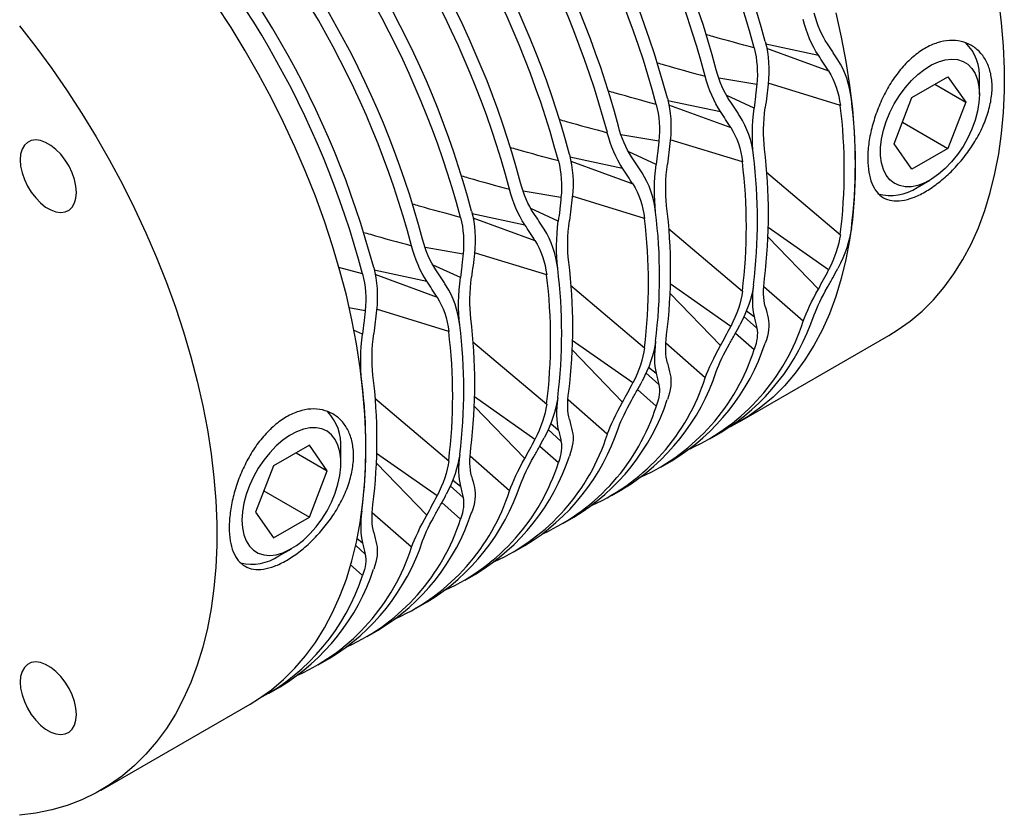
# Model space of a CAD drawing. Header units: inches. Extents: x 0.2 to 11, y 0 to 8.2.
# Tile 8 of 9: x 9.6 to 10.7, y 6.5 to 7.4. Entities that reach past the tile are written whole.
import ezdxf

# ---------------------------------------------------------------- set-up
doc = ezdxf.new("R2010")
doc.units = ezdxf.units.IN
doc.header["$MEASUREMENT"] = 0

msp = doc.modelspace()

# ---------------------------------------------------------------- linework, layer by layer
for p, q in [((10.4348, 7.3816), (10.4938, 7.3689)), ((10.4357, 7.3767), (10.5053, 7.3512)), ((10.4248, 7.3359), (10.3824, 7.3432)), ((10.5986, 7.3216), (10.6388, 7.3448)), ((10.6388, 7.3448), (10.6588, 7.3162)), ((10.5184, 7.3126), (10.4375, 7.3375)), ((10.624, 7.3363), (10.6588, 7.3162)), ((10.6741, 7.325), (10.6741, 7.3413)), ((10.4218, 7.3097), (10.3912, 7.3237)), ((10.5785, 7.2698), (10.5986, 7.3216)), ((10.3252, 7.3183), (10.3842, 7.3057)), ((10.3261, 7.3134), (10.3957, 7.2879)), ((10.6588, 7.3162), (10.6388, 7.2644)), ((10.5878, 7.2938), (10.6388, 7.2644)), ((10.3152, 7.2727), (10.2728, 7.2799)), ((10.4088, 7.2494), (10.3279, 7.2743)), ((10.5986, 7.2412), (10.5785, 7.2698)), ((10.2156, 7.255), (10.2746, 7.2424)), ((10.3122, 7.2464), (10.2816, 7.2605)), ((10.6388, 7.2644), (10.5986, 7.2412)), ((10.2165, 7.2502), (10.2861, 7.2247)), ((10.4356, 7.2379), (10.5184, 7.1679)), ((10.6045, 7.2208), (10.6187, 7.229)), ((10.2056, 7.2094), (10.1632, 7.2166)), ((10.2992, 7.1861), (10.2183, 7.211)), ((10.106, 7.1917), (10.165, 7.1791)), ((10.2026, 7.1831), (10.172, 7.1972)), ((10.1069, 7.1869), (10.1765, 7.1614)), ((10.326, 7.1747), (10.4088, 7.1046)), ((10.5053, 7.1284), (10.4375, 7.1761)), ((10.4938, 7.107), (10.4375, 7.1653)), ((10.096, 7.1461), (10.0536, 7.1534)), ((10.1896, 7.1228), (10.1087, 7.1477)), ((10.093, 7.1198), (10.0624, 7.1339)), ((9.9835, 7.1239), (9.9568, 7.1313)), ((9.9964, 7.1285), (10.0554, 7.1158)), ((9.9973, 7.1236), (10.0669, 7.0981)), ((10.2164, 7.1114), (10.2992, 7.0413)), ((10.3957, 7.0652), (10.3279, 7.1128)), ((10.3842, 7.0437), (10.3279, 7.1021)), ((10.4767, 7.0709), (10.4327, 7.1096)), ((9.9864, 7.0828), (9.9681, 7.086)), ((10.08, 7.0595), (9.9991, 7.0844)), ((10.4133, 7.0828), (10.4218, 7.0761)), ((10.4104, 7.0764), (10.4248, 7.0633)), ((9.9834, 7.0566), (9.9735, 7.0611)), ((10.401, 7.0577), (10.4219, 7.0393)), ((10.1068, 7.0481), (10.1896, 6.9781)), ((10.2861, 7.0019), (10.2183, 7.0495)), ((10.3671, 7.0077), (10.3231, 7.0463)), ((10.4058, 6.9587), (10.5726, 7.055)), ((10.2746, 6.9805), (10.2183, 7.0388)), ((10.3008, 7.0131), (10.3152, 7)), ((10.3037, 7.0196), (10.3122, 7.0128)), ((10.2914, 6.9944), (10.3123, 6.976)), ((9.9972, 6.9849), (10.08, 6.9148)), ((10.1765, 6.9386), (10.1087, 6.9863)), ((10.2575, 6.9444), (10.2135, 6.9831)), ((10.165, 6.9172), (10.1087, 6.9755)), ((10.1941, 6.9563), (10.2026, 6.9495)), ((10.1912, 6.9499), (10.2056, 6.9368)), ((10.3722, 6.9393), (10.3845, 6.9464)), ((9.9239, 6.9321), (9.8837, 6.9089)), ((9.9092, 6.9236), (9.944, 6.9035)), ((9.944, 6.9035), (9.9239, 6.9321)), ((9.9592, 6.9123), (9.9592, 6.9286)), ((10.0669, 6.8754), (9.9991, 6.923)), ((10.1818, 6.9312), (10.2027, 6.9128)), ((10.0554, 6.8539), (9.9991, 6.9122)), ((10.1479, 6.8811), (10.1039, 6.9198)), ((10.3174, 6.9076), (10.3297, 6.9148)), ((9.8837, 6.9089), (9.8636, 6.8571)), ((9.9239, 6.8517), (9.944, 6.9035)), ((10.0845, 6.893), (10.093, 6.8863)), ((9.8729, 6.8811), (9.9239, 6.8517)), ((10.0816, 6.8866), (10.096, 6.8735)), ((10.2626, 6.876), (10.2749, 6.8831)), ((10.0722, 6.8679), (10.0931, 6.8495)), ((9.8636, 6.8571), (9.8837, 6.8285)), ((9.8837, 6.8285), (9.9239, 6.8517)), ((10.0383, 6.8179), (9.9943, 6.8565)), ((10.2078, 6.8444), (10.2201, 6.8515)), ((9.9772, 6.8279), (9.9834, 6.823)), ((9.8896, 6.8081), (9.9038, 6.8163)), ((9.9758, 6.8199), (9.9864, 6.8102)), ((10.153, 6.8127), (10.1653, 6.8199)), ((9.9697, 6.7984), (9.9835, 6.7862)), ((10.0982, 6.7811), (10.1105, 6.7882)), ((10.0434, 6.7495), (10.0557, 6.7566)), ((9.9886, 6.7178), (10.0009, 6.725)), ((9.9338, 6.6862), (9.9461, 6.6933)), ((9.879, 6.6546), (9.8913, 6.6617)), ((9.6909, 6.546), (9.8577, 6.6423))]:
    msp.add_line(p, q)
at = {"flags": 128}
for points in [[(10.5726, 7.055), (10.582, 7.0608), (10.5964, 7.071), (10.61, 7.0824), (10.6227, 7.0951), (10.6346, 7.109), (10.6456, 7.124), (10.6556, 7.1402), (10.6648, 7.1574), (10.6729, 7.1757), (10.6801, 7.1949), (10.6863, 7.2152), (10.6915, 7.2363), (10.6957, 7.2583), (10.6988, 7.2811), (10.7009, 7.3046), (10.702, 7.3288), (10.702, 7.3537), (10.7009, 7.3791), (10.6988, 7.405), (10.6957, 7.4314)], [(9.8577, 6.6423), (9.8671, 6.6481), (9.8815, 6.6583), (9.8951, 6.6697), (9.9078, 6.6824), (9.9197, 6.6963), (9.9307, 6.7113), (9.9407, 6.7275), (9.9499, 6.7447), (9.9581, 6.763), (9.9653, 6.7823), (9.9715, 6.8025), (9.9766, 6.8236), (9.9808, 6.8456), (9.9839, 6.8684), (9.986, 6.8919), (9.9871, 6.9161), (9.9871, 6.941), (9.986, 6.9664), (9.9839, 6.9923), (9.9808, 7.0187), (9.9766, 7.0455), (9.9715, 7.0726), (9.9653, 7.1), (9.9581, 7.1276), (9.9499, 7.1553), (9.9407, 7.1831), (9.9307, 7.2109), (9.9197, 7.2386), (9.9078, 7.2662), (9.8951, 7.2936), (9.8815, 7.3207), (9.8671, 7.3475), (9.852, 7.3739), (9.8362, 7.3999), (9.8196, 7.4253)], [(10.5133, 7.4164), (10.5195, 7.389), (10.5246, 7.3619), (10.5288, 7.3351), (10.532, 7.3087), (10.534, 7.2827), (10.5351, 7.2573), (10.5351, 7.2325), (10.534, 7.2082), (10.532, 7.1847), (10.5288, 7.1619), (10.5246, 7.14), (10.5195, 7.1188), (10.5133, 7.0986), (10.5061, 7.0793), (10.4979, 7.0611), (10.4887, 7.0438), (10.4787, 7.0277), (10.4677, 7.0127), (10.4558, 6.9988), (10.4431, 6.9861), (10.4295, 6.9746), (10.4151, 6.9644), (10.4, 6.9555), (10.395, 6.9529)], [(9.5994, 7.4017), (9.6177, 7.3781), (9.6355, 7.3539), (9.6527, 7.329), (9.6693, 7.3035), (9.6851, 7.2776), (9.7003, 7.2512), (9.7146, 7.2243), (9.7282, 7.1972), (9.7409, 7.1698), (9.7528, 7.1422), (9.7638, 7.1145), (9.7739, 7.0868), (9.783, 7.059), (9.7912, 7.0313), (9.7984, 7.0037), (9.8046, 6.9763), (9.8098, 6.9492), (9.8139, 6.9224), (9.8171, 6.896), (9.8192, 6.8701), (9.8202, 6.8446), (9.8202, 6.8198), (9.8192, 6.7955), (9.8171, 6.772), (9.8139, 6.7492), (9.8098, 6.7273), (9.8046, 6.7061), (9.7984, 6.6859), (9.7912, 6.6666), (9.783, 6.6484), (9.7739, 6.6311), (9.7638, 6.615), (9.7528, 6.6), (9.7409, 6.5861), (9.7282, 6.5734), (9.7146, 6.5619), (9.7003, 6.5517), (9.6851, 6.5428), (9.6693, 6.5351), (9.6527, 6.5288), (9.6355, 6.5237), (9.6177, 6.5201), (9.5994, 6.5177)], [(10.6741, 7.325), (10.6736, 7.3158), (10.672, 7.3061), (10.6693, 7.2962), (10.6657, 7.2862), (10.6611, 7.2763), (10.6558, 7.2668), (10.6497, 7.2578), (10.643, 7.2495), (10.6358, 7.242), (10.6283, 7.2355), (10.6206, 7.2301), (10.6129, 7.226), (10.6052, 7.2231), (10.5979, 7.2216), (10.5909, 7.2215), (10.5845, 7.2228), (10.5788, 7.2255), (10.5738, 7.2294), (10.5697, 7.2347), (10.5666, 7.241), (10.5644, 7.2484), (10.5633, 7.2566), (10.5633, 7.2655), (10.5644, 7.275), (10.5666, 7.2848), (10.5697, 7.2948), (10.5738, 7.3047), (10.5788, 7.3144), (10.5845, 7.3237), (10.5909, 7.3324), (10.5979, 7.3404), (10.6052, 7.3474), (10.6129, 7.3533), (10.6206, 7.3581), (10.6283, 7.3616), (10.6358, 7.3638), (10.643, 7.3646), (10.6497, 7.364), (10.6558, 7.362), (10.6611, 7.3587), (10.6657, 7.3541), (10.6693, 7.3483), (10.672, 7.3414), (10.6736, 7.3336), (10.6741, 7.325)], [(9.663, 7.2153), (9.6625, 7.2223), (9.6609, 7.2296), (9.6583, 7.2371), (9.6548, 7.2445), (9.6505, 7.2515), (9.6456, 7.2579), (9.6402, 7.2634), (9.6344, 7.2679), (9.6286, 7.2713), (9.6229, 7.2734), (9.6175, 7.2741), (9.6126, 7.2734), (9.6083, 7.2713), (9.6048, 7.268), (9.6022, 7.2635), (9.6006, 7.258), (9.6001, 7.2516), (9.6006, 7.2446), (9.6022, 7.2372), (9.6048, 7.2297), (9.6083, 7.2224), (9.6126, 7.2154), (9.6175, 7.209), (9.6229, 7.2035), (9.6286, 7.1989), (9.6344, 7.1956), (9.6402, 7.1935), (9.6456, 7.1928), (9.6505, 7.1935), (9.6548, 7.1955), (9.6583, 7.1989), (9.6609, 7.2034), (9.6625, 7.2089), (9.663, 7.2153)], [(9.8483, 6.8483), (9.8489, 6.8397), (9.8505, 6.8319), (9.8531, 6.825), (9.8567, 6.8192), (9.8613, 6.8146), (9.8667, 6.8113), (9.8728, 6.8093), (9.8795, 6.8087), (9.8866, 6.8095), (9.8941, 6.8117), (9.9018, 6.8152), (9.9096, 6.8199), (9.9172, 6.8259), (9.9246, 6.8329), (9.9315, 6.8408), (9.9379, 6.8495), (9.9437, 6.8588), (9.9486, 6.8685), (9.9527, 6.8785), (9.9559, 6.8885), (9.958, 6.8983), (9.9591, 6.9078), (9.9591, 6.9167), (9.958, 6.9249), (9.9559, 6.9323), (9.9527, 6.9386), (9.9486, 6.9438), (9.9437, 6.9478), (9.9379, 6.9505), (9.9315, 6.9518), (9.9246, 6.9517), (9.9172, 6.9502), (9.9096, 6.9473), (9.9018, 6.9432), (9.8941, 6.9378), (9.8866, 6.9313), (9.8795, 6.9238), (9.8728, 6.9155), (9.8667, 6.9065), (9.8613, 6.8969), (9.8567, 6.8871), (9.8531, 6.8771), (9.8505, 6.8672), (9.8489, 6.8575), (9.8483, 6.8483)], [(9.663, 6.6306), (9.6625, 6.6376), (9.6609, 6.645), (9.6583, 6.6525), (9.6548, 6.6598), (9.6505, 6.6668), (9.6456, 6.6732), (9.6402, 6.6788), (9.6344, 6.6833), (9.6286, 6.6866), (9.6229, 6.6887), (9.6175, 6.6894), (9.6126, 6.6887), (9.6083, 6.6867), (9.6048, 6.6834), (9.6022, 6.6789), (9.6006, 6.6733), (9.6001, 6.667), (9.6006, 6.66), (9.6022, 6.6526), (9.6048, 6.6451), (9.6083, 6.6377), (9.6126, 6.6307), (9.6175, 6.6244), (9.6229, 6.6188), (9.6286, 6.6143), (9.6344, 6.6109), (9.6402, 6.6089), (9.6456, 6.6082), (9.6505, 6.6088), (9.6548, 6.6109), (9.6583, 6.6142), (9.6609, 6.6187), (9.6625, 6.6243), (9.663, 6.6306)]]:
    msp.add_lwpolyline(points, dxfattribs=at)
for centre, radius, start, end in [((9.4296, 7.1168), 1.0397, 14.9011, 45.0989), ((9.4172, 7.1097), 1.0397, 14.9011, 45.0989), ((9.3748, 7.0852), 1.0397, 14.9011, 45.0989), ((9.3624, 7.078), 1.0397, 14.9011, 45.0989), ((9.32, 7.0535), 1.0397, 14.9011, 45.0989), ((9.3076, 7.0464), 1.0397, 14.9011, 45.0989), ((9.2528, 7.0148), 1.0397, 14.9011, 45.0989), ((9.2652, 7.0219), 1.0397, 14.9011, 45.0989), ((9.198, 6.9831), 1.0397, 14.9011, 45.0989), ((9.2104, 6.9903), 1.0397, 14.9011, 45.0989), ((9.1556, 6.9586), 1.0397, 14.9011, 45.0989), ((9.1432, 6.9515), 1.0397, 14.9011, 45.0989), ((9.1008, 6.927), 1.0397, 14.9011, 45.0989), ((9.0884, 6.9198), 1.0397, 14.9011, 45.0989), ((9.046, 6.8954), 1.0397, 14.9011, 45.0989), ((9.0336, 6.8882), 1.0397, 14.9011, 45.0989), ((8.9912, 6.8637), 1.0397, 14.9011, 45.0989), ((8.9788, 6.8566), 1.0397, 14.9011, 45.0989), ((10.6216, 7.3454), 0.0527, 355.5376, 45.5417), ((9.935, 7.2403), 0.5878, 352.9276, 7.0724), ((9.9474, 7.2474), 0.5878, 352.9276, 7.0724), ((9.8378, 7.1841), 0.5878, 352.9276, 7.0724), ((9.8502, 7.1913), 0.5878, 352.9276, 7.0724), ((9.8254, 7.177), 0.5878, 352.9276, 7.0724), ((10.5743, 7.2669), 0.0551, 255.4433, 303.2855), ((9.7406, 7.128), 0.5878, 352.9276, 7.0724), ((9.7282, 7.1209), 0.5878, 352.9276, 7.0724), ((9.7158, 7.1137), 0.5878, 352.9276, 7.0724), ((9.631, 7.0647), 0.5878, 352.9276, 7.0724), ((9.6062, 7.0504), 0.5878, 352.9276, 7.0724), ((9.6186, 7.0576), 0.5878, 352.9276, 7.0724), ((10.2581, 7.1542), 0.2432, 301.3208, 341.7628), ((9.509, 6.9943), 0.5878, 352.9276, 7.0724), ((9.5214, 7.0015), 0.5878, 352.9276, 7.0724), ((10.2525, 7.1424), 0.2354, 294.5415, 342.3276), ((9.4966, 6.9872), 0.5878, 352.9276, 7.0724), ((10.2033, 7.1226), 0.2432, 301.3208, 341.7628), ((10.1977, 7.1108), 0.2354, 294.5415, 342.3276), ((10.1485, 7.0909), 0.2432, 301.3208, 341.7628), ((9.3994, 6.931), 0.5878, 352.9276, 7.0724), ((9.4118, 6.9382), 0.5878, 352.9276, 7.0724), ((10.1429, 7.0791), 0.2354, 294.5415, 342.3276), ((10.0937, 7.0593), 0.2432, 301.3208, 341.7628), ((9.9046, 6.932), 0.0547, 356.4212, 43.6634), ((10.0881, 7.0475), 0.2354, 294.5415, 342.3276), ((10.0389, 7.0277), 0.2432, 301.3208, 341.7628), ((10.0333, 7.0159), 0.2354, 294.5415, 342.3276), ((9.9785, 6.9842), 0.2354, 294.5415, 342.3276), ((9.9841, 6.996), 0.2432, 301.3208, 341.7628), ((9.9237, 6.9526), 0.2354, 294.5415, 342.3276), ((9.9293, 6.9644), 0.2432, 301.3208, 341.7628), ((9.8689, 6.9209), 0.2354, 294.5415, 342.3276), ((9.8745, 6.9328), 0.2432, 301.3208, 341.7628), ((9.8197, 6.9011), 0.2432, 301.3208, 341.7628), ((9.8141, 6.8893), 0.2354, 294.5415, 342.3276), ((9.8594, 6.853), 0.0541, 256.6643, 303.9187), ((9.7649, 6.8695), 0.2432, 301.3208, 341.7628), ((9.7546, 6.8612), 0.2409, 298.1319, 341.8658)]:
    msp.add_arc(centre, radius, start, end)
for points in [[(10.4938, 7.3689), (10.4864, 7.38), (10.4806, 7.3936), (10.4767, 7.4087)], [(10.5039, 7.3816), (10.4975, 7.3911), (10.4925, 7.4028), (10.4891, 7.4158)], [(10.4219, 7.377), (10.4253, 7.364), (10.4263, 7.35), (10.4248, 7.3359)], [(10.4343, 7.3842), (10.4382, 7.3691), (10.4393, 7.3528), (10.4375, 7.3364)], [(10.5053, 7.3512), (10.5015, 7.3571), (10.4977, 7.363), (10.4938, 7.3689)], [(10.5308, 7.3198), (10.5289, 7.3362), (10.5236, 7.3513), (10.5156, 7.3638)], [(10.3842, 7.3057), (10.3768, 7.3167), (10.371, 7.3303), (10.3671, 7.3454)], [(10.3943, 7.3183), (10.3879, 7.3279), (10.3829, 7.3396), (10.3795, 7.3525)], [(10.5053, 7.3512), (10.5122, 7.3402), (10.5167, 7.327), (10.5184, 7.3126)], [(10.4375, 7.3364), (10.4365, 7.3277), (10.4355, 7.3189), (10.4343, 7.3102)], [(10.3247, 7.3209), (10.3286, 7.3058), (10.3297, 7.2895), (10.3279, 7.2732)], [(10.3123, 7.3137), (10.3157, 7.3008), (10.3167, 7.2868), (10.3152, 7.2727)], [(10.4212, 7.2565), (10.4193, 7.2729), (10.4194, 7.2911), (10.4218, 7.3097)], [(10.4335, 7.2636), (10.4319, 7.2781), (10.4321, 7.294), (10.4343, 7.3102)], [(10.3957, 7.2879), (10.3919, 7.2938), (10.3881, 7.2997), (10.3842, 7.3057)], [(10.4212, 7.2565), (10.4193, 7.2729), (10.414, 7.288), (10.406, 7.3005)], [(10.2847, 7.255), (10.2783, 7.2646), (10.2733, 7.2763), (10.2699, 7.2893)], [(10.3957, 7.2879), (10.4026, 7.277), (10.4071, 7.2638), (10.4088, 7.2494)], [(10.2746, 7.2424), (10.2672, 7.2535), (10.2614, 7.267), (10.2575, 7.2821)], [(10.3279, 7.2732), (10.3269, 7.2644), (10.3259, 7.2557), (10.3247, 7.2469)], [(10.2151, 7.2576), (10.219, 7.2425), (10.2201, 7.2263), (10.2183, 7.2099)], [(10.2027, 7.2505), (10.2061, 7.2375), (10.2071, 7.2235), (10.2056, 7.2094)], [(10.3116, 7.1932), (10.3096, 7.2097), (10.3098, 7.2278), (10.3122, 7.2464)], [(10.3239, 7.2004), (10.3223, 7.2148), (10.3225, 7.2307), (10.3247, 7.2469)], [(10.2861, 7.2247), (10.2823, 7.2305), (10.2785, 7.2364), (10.2746, 7.2424)], [(10.3116, 7.1932), (10.3096, 7.2097), (10.3044, 7.2247), (10.2964, 7.2373)], [(10.1751, 7.1918), (10.1687, 7.2013), (10.1637, 7.213), (10.1603, 7.226)], [(10.2861, 7.2247), (10.293, 7.2137), (10.2975, 7.2005), (10.2992, 7.1861)], [(10.165, 7.1791), (10.1576, 7.1902), (10.1518, 7.2038), (10.1479, 7.2188)], [(10.2183, 7.2099), (10.2173, 7.2011), (10.2163, 7.1924), (10.2151, 7.1837)], [(10.1055, 7.1943), (10.1094, 7.1793), (10.1105, 7.163), (10.1087, 7.1466)], [(10.0931, 7.1872), (10.0965, 7.1742), (10.0975, 7.1602), (10.096, 7.1461)], [(10.1765, 7.1614), (10.1727, 7.1673), (10.1689, 7.1732), (10.165, 7.1791)], [(10.202, 7.13), (10.2, 7.1464), (10.2002, 7.1646), (10.2026, 7.1831)], [(10.2143, 7.1371), (10.2127, 7.1515), (10.2129, 7.1674), (10.2151, 7.1837)], [(10.202, 7.13), (10.2, 7.1464), (10.1948, 7.1615), (10.1868, 7.174)], [(10.5184, 7.1679), (10.5167, 7.1554), (10.5122, 7.1419), (10.5053, 7.1284)], [(10.5308, 7.175), (10.5289, 7.1608), (10.5236, 7.1455), (10.5156, 7.1302)], [(10.0554, 7.1158), (10.048, 7.1269), (10.0422, 7.1405), (10.0383, 7.1556)], [(10.0655, 7.1285), (10.0591, 7.1381), (10.0541, 7.1497), (10.0507, 7.1627)], [(10.1765, 7.1614), (10.1834, 7.1504), (10.1879, 7.1372), (10.1896, 7.1228)], [(10.1087, 7.1466), (10.1077, 7.1378), (10.1066, 7.1291), (10.1055, 7.1204)], [(9.9835, 7.1239), (9.9869, 7.111), (9.9878, 7.0969), (9.9864, 7.0828)], [(9.9959, 7.1311), (9.9998, 7.116), (10.0009, 7.0997), (9.9991, 7.0833)], [(10.4938, 7.107), (10.4977, 7.1141), (10.5015, 7.1212), (10.5053, 7.1284)], [(10.0669, 7.0981), (10.0631, 7.104), (10.0593, 7.1099), (10.0554, 7.1158)], [(10.0923, 7.0667), (10.0904, 7.0831), (10.0852, 7.0982), (10.0772, 7.1107)], [(10.0923, 7.0667), (10.0904, 7.0831), (10.0906, 7.1013), (10.093, 7.1198)], [(10.1047, 7.0738), (10.1031, 7.0883), (10.1033, 7.1042), (10.1055, 7.1204)], [(10.4212, 7.1117), (10.4193, 7.0975), (10.414, 7.0822), (10.406, 7.067)], [(10.4212, 7.1117), (10.4193, 7.0975), (10.4194, 7.0854), (10.4218, 7.0761)], [(10.4343, 7.0875), (10.4321, 7.0957), (10.4319, 7.1064), (10.4335, 7.1189)], [(10.4088, 7.1046), (10.4071, 7.0921), (10.4026, 7.0787), (10.3957, 7.0652)], [(10.4767, 7.0709), (10.4806, 7.0815), (10.4864, 7.0939), (10.4938, 7.107)], [(10.4891, 7.0781), (10.4925, 7.0872), (10.4975, 7.0977), (10.5039, 7.109)], [(10.0669, 7.0981), (10.0738, 7.0872), (10.0783, 7.074), (10.08, 7.0595)], [(9.9991, 7.0833), (9.9981, 7.0746), (9.997, 7.0658), (9.9959, 7.0571)], [(10.4343, 7.0875), (10.4355, 7.0831), (10.4365, 7.0787), (10.4375, 7.0745)], [(10.4375, 7.0745), (10.4393, 7.0666), (10.4382, 7.057), (10.4343, 7.0464)], [(9.9827, 7.0034), (9.9808, 7.0199), (9.981, 7.038), (9.9834, 7.0566)], [(9.9951, 7.0106), (9.9935, 7.025), (9.9937, 7.0409), (9.9959, 7.0571)], [(10.3247, 7.0242), (10.3225, 7.0324), (10.3223, 7.0431), (10.3239, 7.0556)], [(10.3842, 7.0437), (10.3881, 7.0508), (10.3919, 7.0579), (10.3957, 7.0652)], [(10.4248, 7.0633), (10.4263, 7.0566), (10.4253, 7.0484), (10.4219, 7.0393)], [(10.3116, 7.0485), (10.3096, 7.0342), (10.3044, 7.019), (10.2964, 7.0037)], [(10.3116, 7.0485), (10.3096, 7.0342), (10.3098, 7.0221), (10.3122, 7.0128)], [(10.3795, 7.0148), (10.3829, 7.0239), (10.3879, 7.0345), (10.3943, 7.0457)], [(10.2992, 7.0413), (10.2975, 7.0288), (10.293, 7.0154), (10.2861, 7.0019)], [(10.3671, 7.0077), (10.371, 7.0182), (10.3768, 7.0306), (10.3842, 7.0437)], [(10.3247, 7.0242), (10.3259, 7.0198), (10.3269, 7.0155), (10.3279, 7.0112)], [(10.3279, 7.0112), (10.3297, 7.0034), (10.3286, 6.9938), (10.3247, 6.9832)], [(10.2746, 6.9805), (10.2785, 6.9875), (10.2823, 6.9947), (10.2861, 7.0019)], [(10.2151, 6.9609), (10.2129, 6.9691), (10.2127, 6.9799), (10.2143, 6.9923)], [(10.3152, 7), (10.3167, 6.9934), (10.3157, 6.9851), (10.3123, 6.976)], [(10.202, 6.9852), (10.2, 6.971), (10.1948, 6.9557), (10.1868, 6.9404)], [(10.202, 6.9852), (10.2, 6.971), (10.2002, 6.9588), (10.2026, 6.9495)], [(10.2575, 6.9444), (10.2614, 6.955), (10.2672, 6.9673), (10.2746, 6.9805)], [(10.2699, 6.9515), (10.2733, 6.9606), (10.2783, 6.9712), (10.2847, 6.9824)], [(10.1896, 6.9781), (10.1879, 6.9656), (10.1834, 6.9521), (10.1765, 6.9386)], [(10.2151, 6.9609), (10.2163, 6.9565), (10.2173, 6.9522), (10.2183, 6.948)], [(10.2183, 6.948), (10.2201, 6.9401), (10.219, 6.9305), (10.2151, 6.9199)], [(10.165, 6.9172), (10.1689, 6.9242), (10.1727, 6.9314), (10.1765, 6.9386)], [(10.2056, 6.9368), (10.2071, 6.9301), (10.2061, 6.9219), (10.2027, 6.9128)], [(10.1055, 6.8976), (10.1033, 6.9059), (10.1031, 6.9166), (10.1047, 6.9291)], [(10.08, 6.9148), (10.0783, 6.9023), (10.0738, 6.8889), (10.0669, 6.8754)], [(10.0923, 6.9219), (10.0904, 6.9077), (10.0852, 6.8924), (10.0772, 6.8772)], [(10.0923, 6.9219), (10.0904, 6.9077), (10.0906, 6.8955), (10.093, 6.8863)], [(10.1479, 6.8811), (10.1518, 6.8917), (10.1576, 6.9041), (10.165, 6.9172)], [(10.1603, 6.8883), (10.1637, 6.8974), (10.1687, 6.9079), (10.1751, 6.9192)], [(10.1055, 6.8976), (10.1066, 6.8932), (10.1077, 6.8889), (10.1087, 6.8847)], [(10.1087, 6.8847), (10.1105, 6.8768), (10.1094, 6.8672), (10.1055, 6.8566)], [(10.0554, 6.8539), (10.0593, 6.861), (10.0631, 6.8681), (10.0669, 6.8754)], [(10.096, 6.8735), (10.0975, 6.8668), (10.0965, 6.8586), (10.0931, 6.8495)], [(9.9827, 6.8587), (9.9808, 6.8444), (9.981, 6.8323), (9.9834, 6.823)], [(9.9959, 6.8344), (9.9937, 6.8426), (9.9935, 6.8533), (9.9951, 6.8658)], [(10.0383, 6.8179), (10.0422, 6.8284), (10.048, 6.8408), (10.0554, 6.8539)], [(10.0507, 6.825), (10.0541, 6.8341), (10.0591, 6.8447), (10.0655, 6.8559)], [(9.9959, 6.8344), (9.997, 6.83), (9.9981, 6.8256), (9.9991, 6.8214)], [(9.9991, 6.8214), (10.0009, 6.8136), (9.9998, 6.8039), (9.9959, 6.7934)], [(9.9864, 6.8102), (9.9878, 6.8035), (9.9869, 6.7953), (9.9835, 6.7862)]]:
    msp.add_open_spline(points, degree=3)
for points, knots in [([(10.4219, 7.377), (10.4066, 7.3812), (10.3886, 7.3861), (10.3706, 7.3912), (10.368, 7.392)], [0, 0, 0, 0, 0.855369, 1, 1, 1, 1]), ([(10.5156, 7.3638), (10.5146, 7.3653), (10.5137, 7.3668), (10.5127, 7.3683), (10.5117, 7.3698), (10.5107, 7.3713), (10.5098, 7.3728), (10.5078, 7.3757), (10.5059, 7.3787), (10.5039, 7.3816)], [0, 0, 0, 0, 0.0001723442, 0.0001723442, 0.0001723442, 0.0003446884, 0.0003446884, 0.0003446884, 0.0006803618, 0.0006803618, 0.0006803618, 0.0006803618]), ([(10.6883, 7.3332), (10.6883, 7.3278), (10.6877, 7.3224), (10.6857, 7.3113), (10.6841, 7.3055), (10.6801, 7.294), (10.6777, 7.2884), (10.672, 7.2771), (10.6687, 7.2715), (10.6616, 7.2608), (10.6577, 7.2557), (10.6494, 7.2458), (10.6451, 7.2411), (10.6362, 7.2326), (10.6316, 7.2286), (10.6223, 7.2215), (10.6177, 7.2185), (10.6087, 7.2132), (10.6041, 7.211), (10.5955, 7.2078), (10.5913, 7.2066), (10.5834, 7.2055), (10.5796, 7.2055), (10.5728, 7.2066), (10.5696, 7.2077), (10.5638, 7.211), (10.5613, 7.2132), (10.5569, 7.2186), (10.5551, 7.2218), (10.5521, 7.2292), (10.551, 7.2334), (10.5495, 7.2425), (10.5491, 7.2475), (10.5491, 7.2581), (10.5494, 7.2637), (10.5509, 7.2751), (10.5521, 7.2811), (10.5551, 7.2932), (10.5569, 7.2992), (10.5613, 7.3112), (10.5639, 7.3172), (10.5695, 7.3287), (10.5727, 7.3343), (10.5796, 7.345), (10.5834, 7.35), (10.5912, 7.3591), (10.5954, 7.3633), (10.6041, 7.3707), (10.6085, 7.3739), (10.6176, 7.3791), (10.6223, 7.3812), (10.6315, 7.3842), (10.6361, 7.385), (10.645, 7.3856), (10.6494, 7.3853), (10.6576, 7.3834), (10.6615, 7.3819), (10.6687, 7.3777), (10.6719, 7.3752), (10.6776, 7.369), (10.6801, 7.3654), (10.6841, 7.3574), (10.6857, 7.353), (10.6877, 7.3436), (10.6883, 7.3385), (10.6883, 7.3332)], [0, 0, 0, 0, 0.03125, 0.03125, 0.0625, 0.0625, 0.09375, 0.09375, 0.125, 0.125, 0.15625, 0.15625, 0.1875, 0.1875, 0.21875, 0.21875, 0.25, 0.25, 0.28125, 0.28125, 0.3125, 0.3125, 0.34375, 0.34375, 0.375, 0.375, 0.40625, 0.40625, 0.4375, 0.4375, 0.46875, 0.46875, 0.5, 0.5, 0.53125, 0.53125, 0.5625, 0.5625, 0.59375, 0.59375, 0.625, 0.625, 0.65625, 0.65625, 0.6875, 0.6875, 0.71875, 0.71875, 0.75, 0.75, 0.78125, 0.78125, 0.8125, 0.8125, 0.84375, 0.84375, 0.875, 0.875, 0.90625, 0.90625, 0.9375, 0.9375, 0.96875, 0.96875, 1, 1, 1, 1]), ([(10.3132, 7.3604), (10.3158, 7.3596), (10.3338, 7.3544), (10.3518, 7.3495), (10.3671, 7.3454)], [0, 0, 0, 0, 0.144631, 1, 1, 1, 1]), ([(10.4248, 7.3359), (10.4246, 7.3337), (10.4244, 7.3315), (10.4241, 7.3293), (10.4239, 7.327), (10.4236, 7.3248), (10.4234, 7.3226), (10.4229, 7.3183), (10.4223, 7.314), (10.4218, 7.3097)], [0, 0, 0, 0, 0.0001723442, 0.0001723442, 0.0001723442, 0.0003446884, 0.0003446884, 0.0003446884, 0.0006803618, 0.0006803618, 0.0006803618, 0.0006803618]), ([(10.3123, 7.3137), (10.297, 7.3179), (10.279, 7.3228), (10.261, 7.328), (10.2584, 7.3287)], [0, 0, 0, 0, 0.855369, 1, 1, 1, 1]), ([(10.406, 7.3005), (10.405, 7.302), (10.4041, 7.3035), (10.4031, 7.305), (10.4021, 7.3065), (10.4011, 7.308), (10.4002, 7.3095), (10.3982, 7.3124), (10.3963, 7.3154), (10.3943, 7.3183)], [0, 0, 0, 0, 0.0001723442, 0.0001723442, 0.0001723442, 0.0003446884, 0.0003446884, 0.0003446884, 0.0006803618, 0.0006803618, 0.0006803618, 0.0006803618]), ([(10.2036, 7.2971), (10.2062, 7.2963), (10.2242, 7.2911), (10.2422, 7.2863), (10.2575, 7.2821)], [0, 0, 0, 0, 0.144631, 1, 1, 1, 1]), ([(10.2027, 7.2505), (10.1874, 7.2546), (10.1694, 7.2595), (10.1514, 7.2647), (10.1488, 7.2655)], [0, 0, 0, 0, 0.855369, 1, 1, 1, 1]), ([(10.3152, 7.2727), (10.315, 7.2704), (10.3148, 7.2682), (10.3145, 7.266), (10.3143, 7.2638), (10.314, 7.2615), (10.3138, 7.2593), (10.3133, 7.255), (10.3127, 7.2507), (10.3122, 7.2464)], [0, 0, 0, 0, 0.0001723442, 0.0001723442, 0.0001723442, 0.0003446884, 0.0003446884, 0.0003446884, 0.0006803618, 0.0006803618, 0.0006803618, 0.0006803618]), ([(10.2964, 7.2373), (10.2954, 7.2388), (10.2945, 7.2403), (10.2935, 7.2418), (10.2925, 7.2432), (10.2915, 7.2447), (10.2906, 7.2463), (10.2886, 7.2492), (10.2867, 7.2521), (10.2847, 7.255)], [0, 0, 0, 0, 0.0001723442, 0.0001723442, 0.0001723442, 0.0003446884, 0.0003446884, 0.0003446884, 0.0006803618, 0.0006803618, 0.0006803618, 0.0006803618]), ([(10.094, 7.2338), (10.0966, 7.2331), (10.1146, 7.2279), (10.1326, 7.223), (10.1479, 7.2188)], [0, 0, 0, 0, 0.144631, 1, 1, 1, 1]), ([(10.0931, 7.1872), (10.0778, 7.1914), (10.0598, 7.1962), (10.0418, 7.2014), (10.0392, 7.2022)], [0, 0, 0, 0, 0.855369, 1, 1, 1, 1]), ([(10.2056, 7.2094), (10.2054, 7.2072), (10.2052, 7.2049), (10.2049, 7.2027), (10.2047, 7.2005), (10.2044, 7.1983), (10.2042, 7.1961), (10.2037, 7.1917), (10.2031, 7.1874), (10.2026, 7.1831)], [0, 0, 0, 0, 0.0001723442, 0.0001723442, 0.0001723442, 0.0003446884, 0.0003446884, 0.0003446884, 0.0006803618, 0.0006803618, 0.0006803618, 0.0006803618]), ([(10.1868, 7.174), (10.1858, 7.1755), (10.1849, 7.177), (10.1839, 7.1785), (10.1829, 7.18), (10.1819, 7.1815), (10.181, 7.183), (10.179, 7.1859), (10.1771, 7.1888), (10.1751, 7.1918)], [0, 0, 0, 0, 0.0001723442, 0.0001723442, 0.0001723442, 0.0003446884, 0.0003446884, 0.0003446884, 0.0006803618, 0.0006803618, 0.0006803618, 0.0006803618]), ([(9.9844, 7.1705), (9.987, 7.1698), (10.005, 7.1646), (10.023, 7.1597), (10.0383, 7.1556)], [0, 0, 0, 0, 0.144631, 1, 1, 1, 1]), ([(10.096, 7.1461), (10.0958, 7.1439), (10.0956, 7.1417), (10.0953, 7.1394), (10.0951, 7.1372), (10.0948, 7.135), (10.0946, 7.1328), (10.0941, 7.1285), (10.0935, 7.1241), (10.093, 7.1198)], [0, 0, 0, 0, 0.0001723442, 0.0001723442, 0.0001723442, 0.0003446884, 0.0003446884, 0.0003446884, 0.0006803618, 0.0006803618, 0.0006803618, 0.0006803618]), ([(10.0772, 7.1107), (10.0762, 7.1122), (10.0753, 7.1137), (10.0743, 7.1152), (10.0733, 7.1167), (10.0723, 7.1182), (10.0714, 7.1197), (10.0694, 7.1226), (10.0675, 7.1256), (10.0655, 7.1285)], [0, 0, 0, 0, 0.0001723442, 0.0001723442, 0.0001723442, 0.0003446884, 0.0003446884, 0.0003446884, 0.0006803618, 0.0006803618, 0.0006803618, 0.0006803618]), ([(10.5039, 7.109), (10.5049, 7.1107), (10.5059, 7.1125), (10.5069, 7.1143), (10.5079, 7.1161), (10.5089, 7.1179), (10.5099, 7.1197), (10.5118, 7.1232), (10.5137, 7.1267), (10.5156, 7.1302)], [0, 0, 0, 0, 0.0001723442, 0.0001723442, 0.0001723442, 0.0003446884, 0.0003446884, 0.0003446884, 0.0006803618, 0.0006803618, 0.0006803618, 0.0006803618]), ([(9.9864, 7.0828), (9.9862, 7.0806), (9.9859, 7.0784), (9.9857, 7.0762), (9.9855, 7.0739), (9.9852, 7.0717), (9.985, 7.0695), (9.9845, 7.0652), (9.9839, 7.0609), (9.9834, 7.0566)], [0, 0, 0, 0, 0.0001723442, 0.0001723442, 0.0001723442, 0.0003446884, 0.0003446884, 0.0003446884, 0.0006803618, 0.0006803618, 0.0006803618, 0.0006803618]), ([(10.3943, 7.0457), (10.3953, 7.0475), (10.3963, 7.0492), (10.3973, 7.051), (10.3983, 7.0528), (10.3993, 7.0546), (10.4003, 7.0564), (10.4022, 7.0599), (10.4041, 7.0634), (10.406, 7.067)], [0, 0, 0, 0, 0.0001723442, 0.0001723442, 0.0001723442, 0.0003446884, 0.0003446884, 0.0003446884, 0.0006803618, 0.0006803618, 0.0006803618, 0.0006803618]), ([(10.4218, 7.0761), (10.4221, 7.075), (10.4224, 7.0739), (10.4226, 7.0728), (10.4229, 7.0717), (10.4232, 7.0706), (10.4234, 7.0695), (10.4239, 7.0674), (10.4244, 7.0654), (10.4248, 7.0633)], [0, 0, 0, 0, 0.0001723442, 0.0001723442, 0.0001723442, 0.0003446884, 0.0003446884, 0.0003446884, 0.0006803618, 0.0006803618, 0.0006803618, 0.0006803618]), ([(10.3122, 7.0128), (10.3125, 7.0117), (10.3128, 7.0106), (10.313, 7.0095), (10.3133, 7.0084), (10.3136, 7.0073), (10.3138, 7.0063), (10.3143, 7.0042), (10.3148, 7.0021), (10.3152, 7)], [0, 0, 0, 0, 0.0001723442, 0.0001723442, 0.0001723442, 0.0003446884, 0.0003446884, 0.0003446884, 0.0006803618, 0.0006803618, 0.0006803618, 0.0006803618]), ([(10.2847, 6.9824), (10.2857, 6.9842), (10.2867, 6.986), (10.2877, 6.9878), (10.2887, 6.9895), (10.2897, 6.9913), (10.2907, 6.9931), (10.2926, 6.9966), (10.2945, 7.0001), (10.2964, 7.0037)], [0, 0, 0, 0, 0.0001723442, 0.0001723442, 0.0001723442, 0.0003446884, 0.0003446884, 0.0003446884, 0.0006803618, 0.0006803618, 0.0006803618, 0.0006803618]), ([(9.8342, 6.8401), (9.8342, 6.8454), (9.8346, 6.851), (9.8361, 6.8624), (9.8372, 6.8684), (9.8402, 6.8805), (9.842, 6.8865), (9.8464, 6.8985), (9.849, 6.9045), (9.8547, 6.9161), (9.8578, 6.9216), (9.8647, 6.9323), (9.8685, 6.9373), (9.8763, 6.9464), (9.8805, 6.9506), (9.8892, 6.958), (9.8937, 6.9612), (9.9028, 6.9664), (9.9074, 6.9685), (9.9167, 6.9715), (9.9212, 6.9724), (9.9301, 6.9729), (9.9345, 6.9726), (9.9427, 6.9707), (9.9466, 6.9692), (9.9538, 6.9651), (9.957, 6.9625), (9.9628, 6.9563), (9.9652, 6.9527), (9.9692, 6.9447), (9.9708, 6.9403), (9.9728, 6.9309), (9.9734, 6.9258), (9.9734, 6.9151), (9.9728, 6.9097), (9.9708, 6.8986), (9.9693, 6.8928), (9.9653, 6.8813), (9.9628, 6.8757), (9.9571, 6.8644), (9.9538, 6.8588), (9.9467, 6.8481), (9.9428, 6.843), (9.9345, 6.8331), (9.9302, 6.8285), (9.9213, 6.8199), (9.9167, 6.8159), (9.9075, 6.8088), (9.9029, 6.8058), (9.8938, 6.8005), (9.8892, 6.7983), (9.8806, 6.7951), (9.8764, 6.794), (9.8685, 6.7928), (9.8648, 6.7928), (9.8579, 6.7939), (9.8547, 6.795), (9.849, 6.7983), (9.8464, 6.8005), (9.8421, 6.8059), (9.8402, 6.8091), (9.8372, 6.8165), (9.8361, 6.8207), (9.8346, 6.8298), (9.8342, 6.8348), (9.8342, 6.8401)], [0, 0, 0, 0, 0.03125, 0.03125, 0.0625, 0.0625, 0.09375, 0.09375, 0.125, 0.125, 0.15625, 0.15625, 0.1875, 0.1875, 0.21875, 0.21875, 0.25, 0.25, 0.28125, 0.28125, 0.3125, 0.3125, 0.34375, 0.34375, 0.375, 0.375, 0.40625, 0.40625, 0.4375, 0.4375, 0.46875, 0.46875, 0.5, 0.5, 0.53125, 0.53125, 0.5625, 0.5625, 0.59375, 0.59375, 0.625, 0.625, 0.65625, 0.65625, 0.6875, 0.6875, 0.71875, 0.71875, 0.75, 0.75, 0.78125, 0.78125, 0.8125, 0.8125, 0.84375, 0.84375, 0.875, 0.875, 0.90625, 0.90625, 0.9375, 0.9375, 0.96875, 0.96875, 1, 1, 1, 1]), ([(10.2026, 6.9495), (10.2029, 6.9484), (10.2032, 6.9473), (10.2034, 6.9463), (10.2037, 6.9452), (10.204, 6.9441), (10.2042, 6.943), (10.2047, 6.9409), (10.2052, 6.9388), (10.2056, 6.9368)], [0, 0, 0, 0, 0.0001723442, 0.0001723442, 0.0001723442, 0.0003446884, 0.0003446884, 0.0003446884, 0.0006803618, 0.0006803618, 0.0006803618, 0.0006803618]), ([(10.1751, 6.9192), (10.1761, 6.9209), (10.1771, 6.9227), (10.1781, 6.9245), (10.1791, 6.9263), (10.1801, 6.9281), (10.1811, 6.9299), (10.183, 6.9334), (10.1849, 6.9369), (10.1868, 6.9404)], [0, 0, 0, 0, 0.0001723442, 0.0001723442, 0.0001723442, 0.0003446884, 0.0003446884, 0.0003446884, 0.0006803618, 0.0006803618, 0.0006803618, 0.0006803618]), ([(10.093, 6.8863), (10.0933, 6.8852), (10.0936, 6.8841), (10.0938, 6.883), (10.0941, 6.8819), (10.0944, 6.8808), (10.0946, 6.8797), (10.0951, 6.8776), (10.0956, 6.8755), (10.096, 6.8735)], [0, 0, 0, 0, 0.0001723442, 0.0001723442, 0.0001723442, 0.0003446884, 0.0003446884, 0.0003446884, 0.0006803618, 0.0006803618, 0.0006803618, 0.0006803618]), ([(10.0655, 6.8559), (10.0665, 6.8577), (10.0675, 6.8594), (10.0685, 6.8612), (10.0695, 6.863), (10.0705, 6.8648), (10.0715, 6.8666), (10.0734, 6.8701), (10.0753, 6.8736), (10.0772, 6.8772)], [0, 0, 0, 0, 0.0001723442, 0.0001723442, 0.0001723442, 0.0003446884, 0.0003446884, 0.0003446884, 0.0006803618, 0.0006803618, 0.0006803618, 0.0006803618]), ([(9.9834, 6.823), (9.9837, 6.8219), (9.9839, 6.8208), (9.9842, 6.8197), (9.9845, 6.8186), (9.9847, 6.8175), (9.985, 6.8165), (9.9855, 6.8144), (9.986, 6.8123), (9.9864, 6.8102)], [0, 0, 0, 0, 0.0001723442, 0.0001723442, 0.0001723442, 0.0003446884, 0.0003446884, 0.0003446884, 0.0006803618, 0.0006803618, 0.0006803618, 0.0006803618])]:
    msp.add_open_spline(points, degree=3, knots=knots)

doc.saveas('drawing.dxf')
